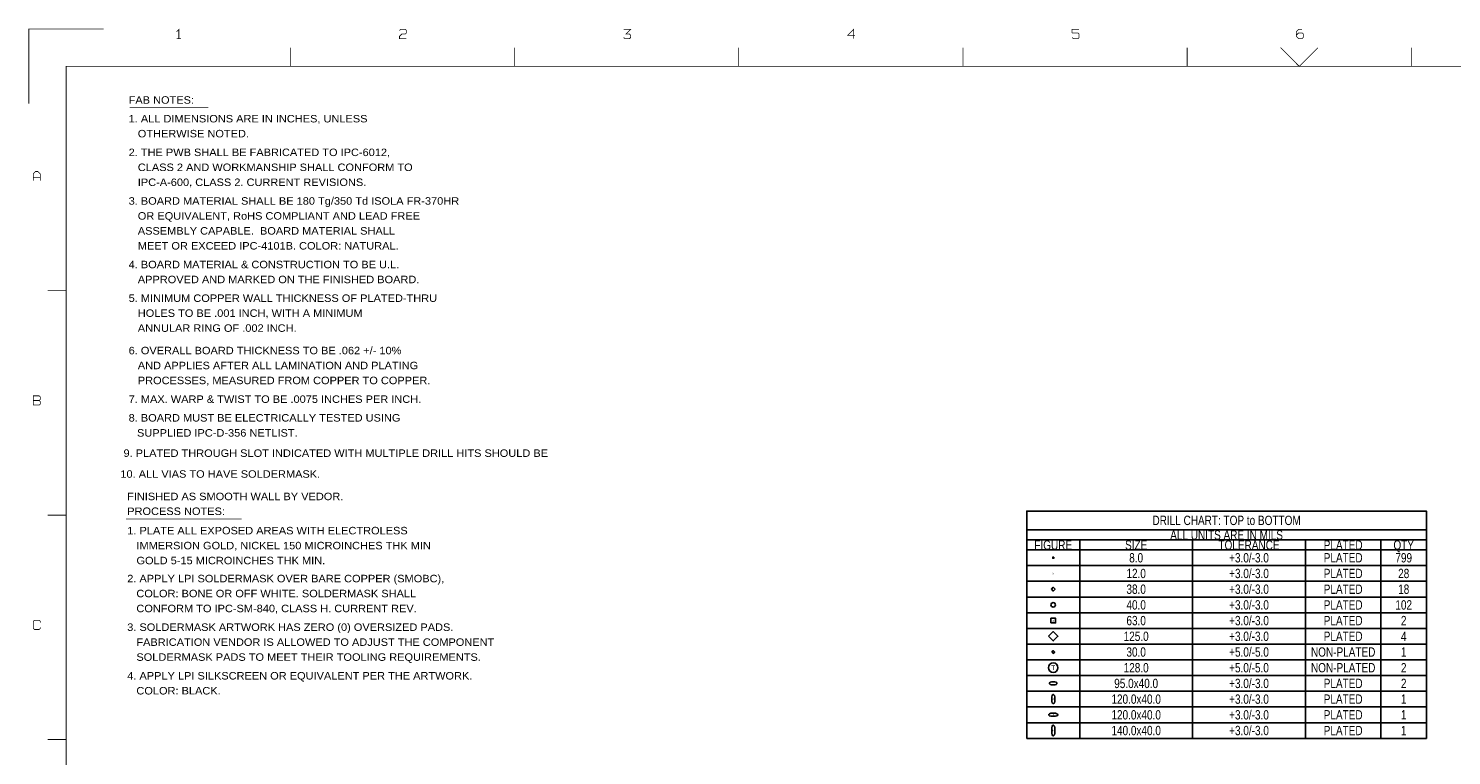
# Model space of a CAD drawing. Extents: x -14005 to 19505, y -9605 to 12407.
# Tile 5 of 7: x -14005 to 5038, y 2686 to 12407. Entities that reach past the tile are written whole.
import ezdxf
from ezdxf.enums import TextEntityAlignment as Align

# ---------------------------------------------------------------- set-up
doc = ezdxf.new("R2010")
doc.units = 0
doc.layers.add('1', color=7, linetype='CONTINUOUS')

# ---------------------------------------------------------------- blocks, each defined once
blk = doc.blocks.new('FIGURE_OBLONG')
blk.add_lwpolyline([(-0.5, -0.125), (-0.5, 0.125), (-0.416, 0.375), (-0.25, 0.5), (0.25, 0.5), (0.416, 0.375), (0.5, 0.125), (0.5, -0.125), (0.416, -0.375), (0.25, -0.5), (-0.25, -0.5), (-0.416, -0.375)], close=True)
blk = doc.blocks.new('FIGURE_CIRCLE')
blk.add_circle((0, 0), 0.5)
blk = doc.blocks.new('FIGURE_DIAMOND')
blk.add_lwpolyline([(-0.5, 0), (0, 0.5), (0.5, 0), (0, -0.5)], close=True)
blk = doc.blocks.new('FIGURE_SQUARE')
blk.add_lwpolyline([(-0.5, -0.5), (-0.5, 0.5), (0.5, 0.5), (0.5, -0.5)], close=True)
blk = doc.blocks.new('FIGURE_CROSS')
for points in [[(-0.5, 0), (0.5, 0)], [(0, 0.5), (0, -0.5)]]:
    blk.add_lwpolyline(points)

msp = doc.modelspace()

# ---------------------------------------------------------------- linework, layer by layer
at = {"layer": '1'}
for points, const_width in [([(-13000, 12400), (-14000, 12400), (-14000, 11400)], 10), ([(-11993, 12271), (-11993, 12395), (-12024, 12364)], 10), ([(-9040, 12379), (-9024, 12395), (-8962, 12395), (-8947, 12379), (-8947, 12348), (-8962, 12333), (-9009, 12333), (-9040, 12302), (-9040, 12271), (-8947, 12271)], 10), ([(-6040, 12286), (-6024, 12271), (-5962, 12271), (-5947, 12286), (-5947, 12317), (-5962, 12333), (-6009, 12333), (-5947, 12395), (-6040, 12395)], 10), ([(-2947, 12317), (-3040, 12317), (-2962, 12395), (-2962, 12271)], 10), ([(53, 12395), (-40, 12395), (-40, 12348)], 10), ([(3038, 12395), (2991, 12395), (2960, 12364), (2960, 12302), (2991, 12271), (3038, 12271), (3053, 12286), (3053, 12333), (3038, 12348), (2991, 12348), (2960, 12317)], 10), ([(-11962, 12271), (-12024, 12271)], 10), ([(-40, 12286), (-24, 12271), (38, 12271), (53, 12286), (53, 12333), (38, 12348), (-40, 12348)], 10), ([(-10500, 12150), (-10500, 11900)], 10), ([(-7500, 11900), (-7500, 12150)], 10), ([(-4500, 12150), (-4500, 11900)], 10), ([(-1500, 11900), (-1500, 12150)], 10), ([(1500, 12150), (1500, 11900)], 10), ([(3250, 12150), (3000, 11900), (2750, 12150)], 10), ([(4500, 11900), (4500, 12150)], 10), ([(-13500, -9100), (-13500, 11900), (19000, 11900)], 10), ([(-12650, 11350), (-11600, 11350)], 8), ([(-13940, 10371), (-13940, 10464), (-13909, 10495), (-13878, 10495), (-13847, 10464), (-13847, 10371)], 10), ([(-13847, 10417), (-13940, 10417)], 10), ([(-13750, 8900), (-13500, 8900)], 10), ([(-13862, 7433), (-13940, 7433)], 10), ([(-13500, 5900), (-13750, 5900)], 10), ([(-12700, 5850), (-11150, 5850)], 8), ([(-13847, 4464), (-13847, 4479), (-13862, 4495), (-13924, 4495), (-13940, 4479), (-13940, 4386), (-13924, 4371), (-13862, 4371), (-13847, 4386), (-13847, 4402)], 10), ([(-13750, 2900), (-13500, 2900)], 10)]:
    msp.add_lwpolyline(points, dxfattribs=dict(at, const_width=const_width))
at = {"layer": '1', "const_width": 10}
msp.add_lwpolyline([(-13940, 7371), (-13862, 7371), (-13847, 7386), (-13847, 7417), (-13862, 7433), (-13847, 7448), (-13847, 7479), (-13862, 7495), (-13940, 7495), (-13940, 7433)], close=True, dxfattribs=at)
at = {"layer": '1'}
msp.add_lwpolyline([(-647.5, 2915), (-647.5, 5955), (4702.5, 5955), (4702.5, 2915)], close=True, dxfattribs=at)
for points in [[(-647.5, 5705), (4702.5, 5705)], [(-647.5, 5570), (4702.5, 5570)], [(62.5, 5570), (62.5, 2915)], [(1572.5, 5570), (1572.5, 2915)], [(3082.5, 5570), (3082.5, 2915)], [(4092.5, 5570), (4092.5, 2915)], [(-647.5, 5435), (4702.5, 5435)], [(-647.5, 5225), (4702.5, 5225)], [(-647.5, 5015), (4702.5, 5015)], [(-647.5, 4805), (4702.5, 4805)], [(-647.5, 4595), (4702.5, 4595)], [(-647.5, 4385), (4702.5, 4385)], [(-647.5, 4175), (4702.5, 4175)], [(-647.5, 3965), (4702.5, 3965)], [(-647.5, 3755), (4702.5, 3755)], [(-647.5, 3545), (4702.5, 3545)], [(-647.5, 3335), (4702.5, 3335)], [(-647.5, 3125), (4702.5, 3125)]]:
    msp.add_lwpolyline(points, dxfattribs=at)

# ---------------------------------------------------------------- block references
for name, p, xscale, yscale in [('FIGURE_CROSS', (-292.5, 5330), 30, 30), ('FIGURE_DIAMOND', (-292.5, 4910), 50, 50), ('FIGURE_CIRCLE', (-292.5, 4700), 60, 60), ('FIGURE_SQUARE', (-292.5, 4490), 63, 63), ('FIGURE_DIAMOND', (-292.5, 4280), 125, 125), ('FIGURE_DIAMOND', (-292.5, 4070), 40, 40), ('FIGURE_CIRCLE', (-292.5, 3860), 128, 128), ('FIGURE_OBLONG', (-292.5, 3650), 95, 40), ('FIGURE_OBLONG', (-292.5, 3230), 120, 40)]:
    msp.add_blockref(name, p, dxfattribs=dict(at, xscale=xscale, yscale=yscale))
at = {"layer": '1', "yscale": 40, "rotation": 90}
for p, xscale in [((-292.5, 3440), 120), ((-292.5, 3020), 140)]:
    msp.add_blockref('FIGURE_OBLONG', p, dxfattribs=dict(at, xscale=xscale))

# ---------------------------------------------------------------- texts
at = {"layer": '1', "width": 1.1}
for s, p in [('FAB NOTES:', (-12664.5, 11401)), ('1. ALL DIMENSIONS ARE IN INCHES, UNLESS', (-12664.5, 11151)), ('   OTHERWISE NOTED.', (-12664.5, 10951)), ('2. THE PWB SHALL BE FABRICATED TO IPC-6012,', (-12664.5, 10701)), ('   CLASS 2 AND WORKMANSHIP SHALL CONFORM TO', (-12664.5, 10501)), ('   IPC-A-600, CLASS 2. CURRENT REVISIONS.', (-12664.5, 10301)), ('3. BOARD MATERIAL SHALL BE 180 Tg/350 Td ISOLA FR-370HR', (-12664.5, 10051)), ('   OR EQUIVALENT, RoHS COMPLIANT AND LEAD FREE', (-12664.5, 9851)), ('   ASSEMBLY CAPABLE.  BOARD MATERIAL SHALL', (-12664.5, 9651)), ('   MEET OR EXCEED IPC-4101B. COLOR: NATURAL.', (-12664.5, 9451)), ('4. BOARD MATERIAL & CONSTRUCTION TO BE U.L.', (-12664.5, 9201)), ('   APPROVED AND MARKED ON THE FINISHED BOARD.', (-12664.5, 9001)), ('5. MINIMUM COPPER WALL THICKNESS OF PLATED-THRU', (-12664.5, 8751)), ('   HOLES TO BE .001 INCH, WITH A MINIMUM', (-12664.5, 8551)), ('   ANNULAR RING OF .002 INCH.', (-12664.5, 8351)), ('6. OVERALL BOARD THICKNESS TO BE .062 +/- 10%', (-12664.5, 8051)), ('   AND APPLIES AFTER ALL LAMINATION AND PLATING', (-12664.5, 7851)), ('   PROCESSES, MEASURED FROM COPPER TO COPPER.', (-12664.5, 7651)), ('7. MAX. WARP & TWIST TO BE .0075 INCHES PER INCH.', (-12664.5, 7401)), ('8. BOARD MUST BE ELECTRICALLY TESTED USING', (-12664.5, 7151)), ('   SUPPLIED IPC-D-356 NETLIST.', (-12675, 6950)), (' 9. PLATED THROUGH SLOT INDICATED WITH MULTIPLE DRILL HITS SHOULD BE', (-12774, 6678.91)), ('10. ALL VIAS TO HAVE SOLDERMASK.', (-12775, 6400)), ('FINISHED AS SMOOTH WALL BY VEDOR.', (-12685, 6100)), ('PROCESS NOTES:', (-12683.5, 5902)), ('1. PLATE ALL EXPOSED AREAS WITH ELECTROLESS', (-12682.5, 5643)), ('   IMMERSION GOLD, NICKEL 150 MICROINCHES THK MIN', (-12682.5, 5443)), ('   GOLD 5-15 MICROINCHES THK MIN.', (-12682.5, 5243)), ('2. APPLY LPI SOLDERMASK OVER BARE COPPER (SMOBC),', (-12683.5, 5002)), ('   COLOR: BONE OR OFF WHITE. SOLDERMASK SHALL', (-12683.5, 4802)), ('   CONFORM TO IPC-SM-840, CLASS H. CURRENT REV.', (-12683.5, 4602)), ('3. SOLDERMASK ARTWORK HAS ZERO (0) OVERSIZED PADS.', (-12683.5, 4352)), ('   FABRICATION VENDOR IS ALLOWED TO ADJUST THE COMPONENT', (-12683.5, 4152)), ('   SOLDERMASK PADS TO MEET THEIR TOOLING REQUIREMENTS.', (-12683.5, 3952)), ('4. APPLY LPI SILKSCREEN OR EQUIVALENT PER THE ARTWORK.', (-12683.5, 3702)), ('   COLOR: BLACK.', (-12683.5, 3502))]:
    msp.add_text(s, height=100, dxfattribs=at).set_placement(p)
at = {"layer": '1', "width": 0.8}
for s, p in [('DRILL CHART: TOP to BOTTOM', (2027.5, 5767.5)), ('FIGURE', (-292.5, 5437.5)), ('SIZE', (817.5, 5437.5)), ('ALL UNITS ARE IN MILS', (2027.5, 5572.5)), ('TOLERANCE', (2327.5, 5437.5)), ('PLATED', (3587.5, 5437.5)), ('QTY', (4397.5, 5437.5)), ('8.0', (817.5, 5267.5)), ('+3.0/-3.0', (2327.5, 5267.5)), ('PLATED', (3587.5, 5267.5)), ('799', (4397.5, 5267.5)), ('12.0', (817.5, 5057.5)), ('+3.0/-3.0', (2327.5, 5057.5)), ('PLATED', (3587.5, 5057.5)), ('28', (4397.5, 5057.5)), ('38.0', (817.5, 4847.5)), ('+3.0/-3.0', (2327.5, 4847.5)), ('PLATED', (3587.5, 4847.5)), ('18', (4397.5, 4847.5)), ('40.0', (817.5, 4637.5)), ('+3.0/-3.0', (2327.5, 4637.5)), ('PLATED', (3587.5, 4637.5)), ('102', (4397.5, 4637.5)), ('63.0', (817.5, 4427.5)), ('+3.0/-3.0', (2327.5, 4427.5)), ('PLATED', (3587.5, 4427.5)), ('2', (4397.5, 4427.5)), ('125.0', (817.5, 4217.5)), ('+3.0/-3.0', (2327.5, 4217.5)), ('PLATED', (3587.5, 4217.5)), ('4', (4397.5, 4217.5)), ('30.0', (817.5, 4007.5)), ('+5.0/-5.0', (2327.5, 4007.5)), ('NON-PLATED', (3587.5, 4007.5)), ('1', (4397.5, 4007.5)), ('128.0', (817.5, 3797.5)), ('+5.0/-5.0', (2327.5, 3797.5)), ('NON-PLATED', (3587.5, 3797.5)), ('2', (4397.5, 3797.5)), ('95.0x40.0', (817.5, 3587.5)), ('+3.0/-3.0', (2327.5, 3587.5)), ('PLATED', (3587.5, 3587.5)), ('2', (4397.5, 3587.5)), ('120.0x40.0', (817.5, 3377.5)), ('+3.0/-3.0', (2327.5, 3377.5)), ('PLATED', (3587.5, 3377.5)), ('1', (4397.5, 3377.5)), ('120.0x40.0', (817.5, 3167.5)), ('+3.0/-3.0', (2327.5, 3167.5)), ('PLATED', (3587.5, 3167.5)), ('1', (4397.5, 3167.5)), ('140.0x40.0', (817.5, 2957.5)), ('+3.0/-3.0', (2327.5, 2957.5)), ('PLATED', (3587.5, 2957.5)), ('1', (4397.5, 2957.5))]:
    msp.add_text(s, height=125, dxfattribs=at).set_placement(p, align=Align.CENTER)
at = {"layer": '1'}
for s, height, p in [('X', 25, (-292.5, 5120)), ('p', 31.5, (-292.5, 4490)), ('+', 20, (-292.5, 4070)), ('T', 64, (-292.5, 3860)), ('J', 20, (-292.5, 3440)), ('J', 20, (-292.5, 3230)), ('K', 20, (-292.5, 3020))]:
    msp.add_text(s, height=height, dxfattribs=at).set_placement(p, align=Align.MIDDLE_CENTER)

doc.saveas('drawing.dxf')
